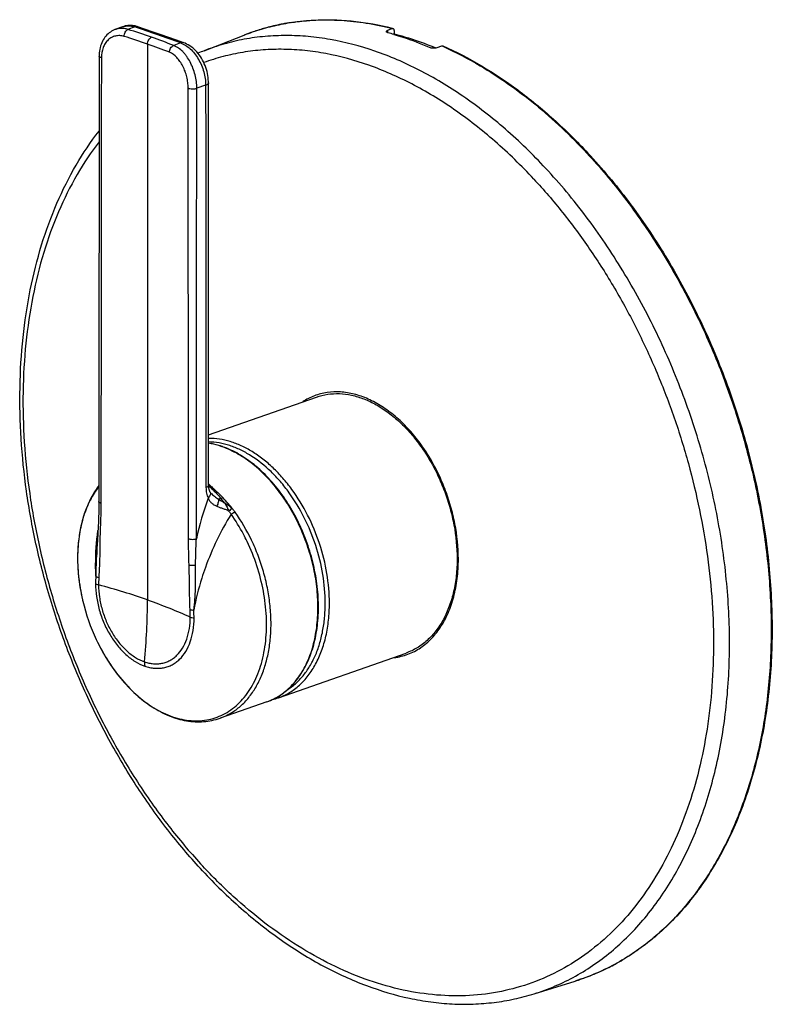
# Model space of a CAD drawing. Header units: millimetres. Extents: x -119 to 281, y -32 to 419.
# Tile 1 of 3: x -99 to 29, y -19 to 148. Entities that reach past the tile are written whole.
import ezdxf

# ---------------------------------------------------------------- set-up
doc = ezdxf.new("R2010")
doc.units = ezdxf.units.MM
doc.header["$LTSCALE"] = 23.1
doc.layers.get('0').update_dxf_attribs({"linetype": 'CONTINUOUS'})

msp = doc.modelspace()

# ---------------------------------------------------------------- linework, layer by layer
at = {"color": 7, "linetype": 'CONTINUOUS'}
for p, q in [((-81.29, 147.17), (-82.57, 146.69)), ((-35.56, 146.94), (-35.42, 146.91)), ((-35.56, 146.94), (-35.42, 146.91)), ((-67.46, 143.11), (-60.67, 145.76)), ((-36.27, 146.6), (-35.57, 146.89)), ((-35.23, 146.55), (-35.23, 145.97)), ((-27.9, 143.67), (-27.12, 143.93)), ((-85.26, 142.21), (-85.27, 128.19)), ((-66.68, 69.42), (-66.68, 101.15)), ((-66.68, 77.99), (-48.39, 84.39)), ((-66.45, 68.32), (-66.45, 68.32)), ((-66.3, 68.11), (-66.3, 68.11)), ((-54.85, 33.39), (-33.18, 40.98)), ((-56.79, 32.71), (-64.75, 29.92)), ((-11.45, -16.81), (-4.49, -14.64))]:
    msp.add_line(p, q, dxfattribs=at)
at = {"color": 9, "linetype": 'CONTINUOUS'}
for p, q in [((-79.21, 147.16), (-80.38, 146.72)), ((-52.67, 147.9), (-52.65, 147.9)), ((-36.27, 146.16), (-36.27, 146.6)), ((-77.05, 144.24), (-77.05, 49.99)), ((-71.43, 144.43), (-72.6, 144)), ((-27.12, 143.93), (-26.96, 143.86)), ((-27.12, 143.93), (-26.96, 143.86)), ((-67.19, 137.25), (-68.69, 136.74)), ((-85.75, 43.29), (-85.75, 43.29)), ((3.67, -10.98), (3.61, -11.02))]:
    msp.add_line(p, q, dxfattribs=at)
at = {"color": 7, "linetype": 'CONTINUOUS'}
for points in [[(-78.67, 147.18), (-78.86, 147.24), (-79.12, 147.31), (-79.37, 147.36), (-79.62, 147.39), (-79.88, 147.4), (-80.12, 147.4), (-80.37, 147.39), (-80.61, 147.36), (-80.85, 147.31), (-81.08, 147.25), (-81.29, 147.17)], [(-70.88, 144.45), (-72.13, 144.89), (-73.44, 145.36), (-74.75, 145.82), (-76.07, 146.28), (-77.4, 146.74), (-78.67, 147.18)], [(-82.57, 146.69), (-82.7, 146.64), (-82.92, 146.53), (-83.14, 146.42), (-83.35, 146.28), (-83.55, 146.13), (-83.75, 145.97), (-83.93, 145.79), (-84.11, 145.6), (-84.27, 145.4), (-84.43, 145.18), (-84.57, 144.95), (-84.7, 144.71), (-84.82, 144.45), (-84.92, 144.19), (-85.01, 143.92), (-85.09, 143.63), (-85.15, 143.35), (-85.2, 143.05), (-85.24, 142.75), (-85.26, 142.44), (-85.26, 142.21)], [(-66.7, 137.65), (-66.71, 137.92), (-66.73, 138.25), (-66.76, 138.59), (-66.81, 138.93), (-66.88, 139.27), (-66.95, 139.61), (-67.05, 139.94), (-67.15, 140.27), (-67.27, 140.59), (-67.41, 140.91), (-67.55, 141.22), (-67.71, 141.53), (-67.88, 141.83), (-68.07, 142.11), (-68.26, 142.39), (-68.46, 142.66), (-68.68, 142.91), (-68.91, 143.15), (-69.14, 143.38), (-69.38, 143.59), (-69.63, 143.78), (-69.89, 143.96), (-70.15, 144.12), (-70.41, 144.25), (-70.68, 144.37), (-70.88, 144.45)], [(-66.68, 101.15), (-66.68, 112.81), (-66.7, 137.65)], [(-85.27, 128.19), (-85.29, 89.45), (-85.3, 77.72), (-85.3, 66.65)], [(-66.45, 68.32), (-66.47, 68.35), (-66.5, 68.42), (-66.53, 68.49), (-66.56, 68.57), (-66.58, 68.66), (-66.61, 68.76), (-66.63, 68.87), (-66.65, 68.98), (-66.66, 69.1), (-66.67, 69.23), (-66.68, 69.36), (-66.68, 69.42)], [(-66.3, 68.11), (-66.34, 68.15), (-66.37, 68.2), (-66.41, 68.25), (-66.44, 68.3), (-66.45, 68.32)], [(-85.3, 66.65), (-85.3, 66.1), (-85.31, 65.44), (-85.33, 64.75), (-85.36, 64.03), (-85.39, 63.28)], [(-85.39, 63.28), (-85.47, 61.38), (-85.54, 60.07), (-85.62, 58.71), (-85.67, 57.91)]]:
    msp.add_lwpolyline(points, dxfattribs=at)
at = {"color": 9, "linetype": 'CONTINUOUS'}
for points in [[(-52.67, 147.9), (-52.66, 147.9), (-52.65, 147.9)], [(3.67, -10.98), (3.64, -11), (3.61, -11.02)]]:
    msp.add_lwpolyline(points, dxfattribs=at)
for centre, radius, start, end in [((-317.28, -545.1), 732.05, 70.37687, 71.02191), ((-47.09, 110.91), 37.4, 105.6153, 106.2977), ((-47.06, 110.82), 37.49, 103.7806, 105.6147), ((-47.03, 110.72), 37.6, 103.2587, 103.7811), ((-47, 110.58), 37.75, 101.2374, 103.2582), ((-46.96, 110.39), 37.94, 100.9331, 101.2393), ((-46.93, 110.2), 38.13, 98.6651, 100.9322), ((-111.19, 46.69), 103.35, 70.714, 73.0297), ((-110.5, 47.86), 103.35, 70.7141, 73.0576), ((-105.57, 61.77), 88.59, 68.1522, 70.75), ((-47.11, 111.01), 37.3, 108.79, 111.303), ((-47.12, 111.02), 37.29, 108.0287, 108.7895), ((-47.1, 110.97), 37.34, 106.2975, 108.0284), ((-106.29, 60.53), 88.67, 68.1823, 70.7474), ((-69.23, 62.15), 14.64, 70.3416, 70.6992), ((-82.42, 50.54), 24.72, 50.1913, 50.4422), ((-20.36, 49.94), 49.51, 159.5348, 167.8685), ((-84.66, 50.05), 26.39, 38.2638, 40.4762), ((-85.43, 47.39), 29.08, 38.0184, 43.282), ((-65.26, 62.77), 3.73, 42.6277, 46.7076), ((-66.07, 62.15), 4.75, 35.342, 41.6155), ((-21.46, 38.97), 48.66, 148.3295, 160.1637), ((-70.18, 52.76), 15.68, 175.5155, 180.0402), ((-66.19, 52.54), 19.16, 176.5072, 180.042), ((-55.45, 57.6), 33.5, 193.069, 193.4833), ((-184.35, 50.03), 107.3, 354.3683, 359.9757), ((-98.1, 47.09), 28.31, 359.9715, 2.5611), ((-60.13, 42.24), 10.1, 289.3021, 292.6227), ((-60.15, 42.29), 10.15, 292.6241, 295.6415), ((-60.17, 42.33), 10.2, 295.6401, 296.0065), ((-16.06, 21.94), 38.38, 298.631, 300.8277), ((-15.64, 21.1), 37.44, 292.9167, 293.8954), ((-15.69, 21.22), 37.57, 293.8959, 295.5188), ((-15.75, 21.35), 37.71, 295.5184, 296.2797), ((-15.84, 21.53), 37.92, 296.2812, 298.1551), ((-15.92, 21.67), 38.08, 298.1546, 298.6278), ((-15.58, 20.97), 37.3, 287.2981, 289.0141), ((-15.58, 20.97), 37.29, 289.0144, 290.3498), ((-15.59, 20.99), 37.32, 290.3498, 291.4738), ((-15.61, 21.04), 37.37, 291.474, 292.9167)]:
    msp.add_arc(centre, radius, start, end, dxfattribs=at)
at = {"color": 7, "linetype": 'CONTINUOUS'}
for centre, radius, start, end in [((-49.59, 97.27), 50.67, 73.5615, 74.7103), ((-35.45, 146.61), 0.305, 110.9892, 112.7989), ((-27.01, 143.61), 0.343, 107.2626, 108.9725), ((-53.51, 107.36), 38.37, 111.3034, 112.9734), ((-69.14, 62.13), 14.66, 70.6992, 71.0671), ((-54.96, 57.72), 34, 193.4831, 205.1182), ((-58.29, 43.21), 10.41, 283.5842, 289.2948)]:
    msp.add_arc(centre, radius, start, end, dxfattribs=at)
msp.add_ellipse((-111.94, 37.77), major_axis=(1072.03, 418.91), ratio=0.063596, start_param=1.474354, end_param=1.474495, dxfattribs=at)
at = {"color": 9, "linetype": 'CONTINUOUS'}
for points, knots in [([(-81.29, 147.17), (-81.13, 147.23), (-80.8, 147.32), (-80.28, 147.37), (-79.74, 147.31), (-79.39, 147.22), (-79.21, 147.16)], [0, 0, 0, 0, 0.240076, 0.484166, 0.736381, 1, 1, 1, 1]), ([(-78.67, 147.18), (-78.76, 147.21), (-78.94, 147.23), (-79.12, 147.19), (-79.21, 147.16)], [0, 0, 0, 0, 0.48212, 1, 1, 1, 1]), ([(-52.65, 147.9), (-51.27, 148.11), (-48.47, 148.38), (-44.21, 148.34), (-39.88, 147.86), (-37.01, 147.26), (-35.57, 146.89)], [0, 0, 0, 0, 0.242486, 0.489143, 0.741276, 1, 1, 1, 1]), ([(-81.02, 145.54), (-81.26, 145.61), (-81.75, 145.7), (-82.48, 145.64), (-83.16, 145.39), (-83.76, 144.96), (-84.25, 144.37), (-84.74, 143.38), (-84.88, 142.51), (-84.88, 141.93)], [0, 0, 0, 0, 0.1211, 0.237126, 0.35157, 0.468136, 0.589938, 0.719011, 1, 1, 1, 1]), ([(-80.38, 146.72), (-80.57, 146.78), (-80.94, 146.87), (-81.5, 146.91), (-82.05, 146.85), (-82.4, 146.75), (-82.57, 146.69)], [0, 0, 0, 0, 0.260291, 0.511846, 0.757356, 1, 1, 1, 1]), ([(-81.02, 145.54), (-81.02, 145.66), (-80.99, 145.91), (-80.85, 146.26), (-80.65, 146.55), (-80.47, 146.68), (-80.38, 146.72)], [0, 0, 0, 0, 0.265459, 0.535567, 0.786108, 1, 1, 1, 1]), ([(-77.05, 144.24), (-77.05, 144.36), (-77.02, 144.61), (-76.87, 144.96), (-76.65, 145.24), (-76.46, 145.37), (-76.37, 145.41)], [0, 0, 0, 0, 0.261787, 0.529201, 0.780459, 1, 1, 1, 1]), ([(-9.5, 123.18), (-11.66, 125.51), (-16.12, 129.85), (-23.31, 135.46), (-30.75, 139.93), (-38.31, 143.2), (-44.71, 144.89), (-49.75, 145.57), (-53.45, 145.74), (-57.08, 145.59), (-60.64, 145.11), (-64.11, 144.3), (-66.36, 143.54), (-67.46, 143.11)], [0, 0, 0, 0, 0.146575, 0.286568, 0.419612, 0.545758, 0.665535, 0.723396, 0.780105, 0.835874, 0.890938, 0.945557, 1, 1, 1, 1]), ([(-73.34, 142.85), (-73.34, 142.97), (-73.3, 143.22), (-73.14, 143.56), (-72.91, 143.84), (-72.71, 143.96), (-72.6, 144)], [0, 0, 0, 0, 0.258333, 0.523185, 0.77514, 1, 1, 1, 1]), ([(-68.69, 136.74), (-68.69, 137.12), (-68.74, 137.89), (-68.96, 139.03), (-69.31, 140.16), (-69.79, 141.21), (-70.28, 142.01), (-70.72, 142.58), (-71.37, 143.29), (-72.03, 143.77), (-72.6, 144)], [0, 0, 0, 0, 0.131234, 0.266752, 0.403219, 0.537314, 0.666047, 0.72767, 0.787127, 1, 1, 1, 1]), ([(-70.88, 144.45), (-70.96, 144.48), (-71.15, 144.51), (-71.34, 144.47), (-71.43, 144.43)], [0, 0, 0, 0, 0.48273, 1, 1, 1, 1]), ([(-71.43, 144.43), (-70.83, 144.22), (-69.97, 143.65), (-69.04, 142.64), (-68.4, 141.7), (-67.88, 140.66), (-67.49, 139.54), (-67.25, 138.4), (-67.19, 137.63), (-67.19, 137.25)], [0, 0, 0, 0, 0.217622, 0.339823, 0.468768, 0.602098, 0.737025, 0.870603, 1, 1, 1, 1]), ([(-26.96, 143.86), (-24.78, 142.88), (-21, 140.91), (-15.81, 137.55), (-9.6, 132.82), (-5.27, 128.71), (-2.53, 125.77)], [0, 0, 0, 0, 0.234301, 0.417059, 0.605775, 1, 1, 1, 1]), ([(-84.88, 141.93), (-84.93, 141.95), (-85.03, 141.98), (-85.14, 142.04), (-85.2, 142.09), (-85.23, 142.12), (-85.26, 142.16), (-85.26, 142.19), (-85.26, 142.21)], [0, 0, 0, 0, 0.341699, 0.619424, 0.733677, 0.832811, 0.919863, 1, 1, 1, 1]), ([(-84.88, 141.93), (-84.89, 123.05), (-84.93, 97.87), (-84.95, 72.69), (-84.95, 66.4)], [0, 0, 0, 0, 0.749973, 1, 1, 1, 1]), ([(-70.15, 136.78), (-70.16, 137.09), (-70.2, 137.73), (-70.37, 138.69), (-70.65, 139.62), (-71.04, 140.5), (-71.51, 141.3), (-72.2, 142.16), (-72.86, 142.66), (-73.34, 142.85)], [0, 0, 0, 0, 0.131485, 0.267257, 0.403973, 0.538289, 0.667151, 0.788085, 1, 1, 1, 1]), ([(-11.52, 121.36), (-13.61, 123.6), (-17.91, 127.79), (-24.84, 133.22), (-32.01, 137.58), (-39.3, 140.78), (-45.48, 142.48), (-50.34, 143.19), (-53.91, 143.4), (-57.43, 143.3), (-60.88, 142.89), (-64.24, 142.17), (-66.42, 141.49), (-67.49, 141.1)], [0, 0, 0, 0, 0.146364, 0.286252, 0.419297, 0.545534, 0.665457, 0.723391, 0.780163, 0.835974, 0.891049, 0.945637, 1, 1, 1, 1]), ([(-66.7, 137.65), (-66.7, 137.63), (-66.71, 137.59), (-66.73, 137.54), (-66.77, 137.48), (-66.85, 137.41), (-66.99, 137.32), (-67.12, 137.27), (-67.19, 137.25)], [0, 0, 0, 0, 0.084835, 0.175454, 0.276432, 0.390762, 0.664538, 1, 1, 1, 1]), ([(-67.19, 137.25), (-67.18, 131.57), (-67.17, 120.2), (-67.15, 103.15), (-67.14, 86.1), (-67.14, 74.73), (-67.13, 69.05)], [0, 0, 0, 0, 0.249965, 0.499942, 0.749958, 1, 1, 1, 1]), ([(-70.1, 60.38), (-70.1, 66.74), (-70.11, 92.21), (-70.14, 117.68), (-70.15, 136.78)], [0, 0, 0, 0, 0.249967, 1, 1, 1, 1]), ([(-70.15, 136.78), (-70.11, 136.76), (-70.01, 136.72), (-69.77, 136.66), (-69.44, 136.63), (-69.11, 136.65), (-68.86, 136.69), (-68.75, 136.72), (-68.69, 136.74)], [0, 0, 0, 0, 0.102199, 0.220155, 0.486564, 0.760169, 0.886675, 1, 1, 1, 1]), ([(-68.76, 60.35), (-68.76, 66.71), (-68.74, 92.18), (-68.71, 117.64), (-68.69, 136.74)], [0, 0, 0, 0, 0.249971, 1, 1, 1, 1]), ([(-85.27, 127.68), (-86.63, 125.91), (-89.17, 122.08), (-92.3, 115.77), (-94.8, 108.84), (-96.64, 101.37), (-97.81, 93.46), (-98.28, 85.18), (-98.06, 76.65), (-97.14, 67.96), (-95.55, 59.21), (-93.29, 50.51), (-90.4, 41.95), (-86.9, 33.65), (-82.85, 25.7), (-78.28, 18.18), (-73.26, 11.2), (-69.58, 6.89), (-67.68, 4.85)], [0, 0, 0, 0, 0.050425, 0.103204, 0.158468, 0.216221, 0.276354, 0.338667, 0.402878, 0.468645, 0.535576, 0.603248, 0.671214, 0.739021, 0.806219, 0.872376, 0.937089, 1, 1, 1, 1]), ([(-2.53, 125.77), (-0.27, 123.34), (4.07, 118.17), (9.9, 109.74), (15.08, 100.62), (19.53, 90.95), (23.18, 80.89), (25.96, 70.59), (27.85, 60.22), (28.8, 49.94), (28.8, 39.91), (27.85, 30.29), (25.96, 21.23), (23.16, 12.86), (19.49, 5.32), (15.7, -0.23), (12.3, -4.11), (9.59, -6.71), (6.73, -9.01), (4.7, -10.36), (3.67, -10.98)], [0, 0, 0, 0, 0.065212, 0.132514, 0.201395, 0.271283, 0.341565, 0.411616, 0.480816, 0.54858, 0.614379, 0.677766, 0.738403, 0.796092, 0.850804, 0.902711, 0.927748, 0.952251, 0.976303, 1, 1, 1, 1]), ([(-11.45, -16.81), (-10.23, -16.43), (-7.83, -15.54), (-4.38, -13.85), (-1.08, -11.79), (2.04, -9.39), (4.98, -6.64), (7.71, -3.57), (10.23, -0.19), (13.33, 4.77), (16.59, 11.71), (19.42, 20.85), (21.19, 30.76), (21.87, 41.27), (21.45, 52.19), (19.94, 63.31), (17.36, 74.43), (13.76, 85.35), (9.21, 95.88), (3.78, 105.82), (-2.41, 114.98), (-7.06, 120.57), (-9.5, 123.18)], [0, 0, 0, 0, 0.023726, 0.047545, 0.071594, 0.096, 0.120881, 0.14634, 0.17246, 0.199308, 0.255328, 0.314625, 0.377128, 0.442557, 0.510466, 0.580281, 0.65134, 0.722922, 0.794288, 0.864704, 0.933479, 1, 1, 1, 1]), ([(-11.52, 121.36), (-9.81, 119.52), (-6.5, 115.67), (-1.93, 109.48), (2.29, 102.83), (6.1, 95.81), (9.48, 88.48), (12.39, 80.9), (14.79, 73.15), (16.68, 65.31), (18.03, 57.44), (18.83, 49.63), (19.06, 41.95), (18.74, 34.47), (17.85, 27.26), (16.41, 20.39), (14.44, 13.93), (11.94, 7.93), (8.94, 2.47), (5.48, -2.42), (1.57, -6.68), (-2.75, -10.27), (-7.43, -13.15), (-12.42, -15.29), (-17.68, -16.66), (-23.15, -17.26), (-28.77, -17.07), (-34.49, -16.11), (-40.26, -14.38), (-46, -11.91), (-51.69, -8.71), (-57.25, -4.83), (-62.64, -0.3), (-66.03, 3.07), (-67.68, 4.85)], [0, 0, 0, 0, 0.034388, 0.069679, 0.105719, 0.142333, 0.179335, 0.216527, 0.25371, 0.290683, 0.327251, 0.363227, 0.398439, 0.432735, 0.465984, 0.498088, 0.528982, 0.558645, 0.587101, 0.614429, 0.640762, 0.666291, 0.691254, 0.715933, 0.740625, 0.765631, 0.791226, 0.817645, 0.845075, 0.873643, 0.903422, 0.934432, 0.966647, 1, 1, 1, 1]), ([(-46.19, 49.4), (-46.19, 51.09), (-46.49, 54.53), (-47.74, 59.57), (-49.74, 64.39), (-51.98, 68.06), (-54.05, 70.66), (-55.7, 72.39), (-57.44, 73.89), (-59.24, 75.14), (-61.09, 76.14), (-62.96, 76.86), (-64.82, 77.29), (-66.07, 77.39), (-66.68, 77.38)], [0, 0, 0, 0, 0.13386, 0.272181, 0.411, 0.546292, 0.611527, 0.674608, 0.73525, 0.793267, 0.848594, 0.901307, 0.951641, 1, 1, 1, 1]), ([(-46.9, 49.4), (-46.9, 51.04), (-47.19, 54.37), (-48.39, 59.26), (-50.31, 63.94), (-52.46, 67.51), (-54.46, 70.05), (-56.54, 72.26), (-58.82, 74.1), (-61.25, 75.45), (-63.06, 76.18), (-64.87, 76.64), (-66.08, 76.76), (-66.68, 76.77)], [0, 0, 0, 0, 0.133557, 0.27156, 0.41013, 0.545319, 0.610573, 0.673726, 0.792515, 0.848038, 0.900959, 0.951489, 1, 1, 1, 1]), ([(-64.4, 75.96), (-64.59, 76.03), (-65.33, 76.27), (-66.1, 76.45), (-66.68, 76.55)], [0, 0, 0, 0, 0.255331, 1, 1, 1, 1]), ([(-55.7, 33.17), (-55.33, 33.35), (-54.61, 33.76), (-53.59, 34.5), (-52.65, 35.38), (-51.47, 36.72), (-50.21, 38.72), (-49.1, 41.47), (-48.38, 44.55), (-48.08, 47.87), (-48.18, 51.36), (-48.7, 54.92), (-49.62, 58.47), (-50.92, 61.92), (-52.55, 65.17), (-54.49, 68.16), (-56.69, 70.79), (-59.08, 73.01), (-61.61, 74.76), (-63.41, 75.61), (-64.31, 75.93)], [0, 0, 0, 0, 0.023928, 0.048228, 0.073069, 0.098593, 0.152061, 0.209271, 0.27034, 0.335001, 0.402691, 0.472623, 0.543867, 0.615409, 0.686216, 0.755302, 0.821789, 0.884977, 0.944419, 1, 1, 1, 1]), ([(-85.3, 69.22), (-85.87, 68.5), (-86.88, 66.88), (-87.98, 64.14), (-88.68, 61.08), (-88.87, 58.93), (-88.9, 57.83)], [0, 0, 0, 0, 0.226021, 0.46799, 0.726374, 1, 1, 1, 1]), ([(-66.68, 69.42), (-66.68, 69.41), (-66.68, 69.37), (-66.71, 69.32), (-66.74, 69.27), (-66.82, 69.2), (-66.95, 69.12), (-67.07, 69.07), (-67.13, 69.05)], [0, 0, 0, 0, 0.084896, 0.175547, 0.276534, 0.390854, 0.664587, 1, 1, 1, 1]), ([(-67.13, 69.05), (-67.13, 68.72), (-67.08, 68.1), (-66.88, 67.51), (-66.74, 67.25)], [0, 0, 0, 0, 0.52362, 1, 1, 1, 1]), ([(-66.67, 69.35), (-66.49, 69.19), (-65.76, 68.5), (-65.07, 67.76), (-64.58, 67.18)], [0, 0, 0, 0, 0.245312, 1, 1, 1, 1]), ([(-66.59, 69.53), (-66.39, 69.36), (-65.58, 68.66), (-64.81, 67.91), (-64.26, 67.33)], [0, 0, 0, 0, 0.245262, 1, 1, 1, 1]), ([(-66.45, 68.32), (-66.43, 68.29), (-66.4, 68.21), (-66.37, 68.03), (-66.4, 67.8), (-66.53, 67.51), (-66.66, 67.34), (-66.74, 67.25)], [0, 0, 0, 0, 0.105296, 0.213236, 0.444834, 0.706807, 1, 1, 1, 1]), ([(-66.74, 67.25), (-66.69, 67.1), (-66.54, 66.8), (-66.2, 66.41), (-65.77, 66.1), (-65.45, 65.94), (-65.27, 65.87)], [0, 0, 0, 0, 0.236966, 0.477981, 0.731463, 1, 1, 1, 1]), ([(-66.3, 68.11), (-66.12, 67.91), (-65.69, 67.54), (-65.23, 67.23), (-64.99, 67.07)], [0, 0, 0, 0, 0.491269, 1, 1, 1, 1]), ([(-64.99, 67.07), (-64.99, 66.99), (-65, 66.81), (-65.05, 66.52), (-65.14, 66.2), (-65.23, 65.98), (-65.27, 65.87)], [0, 0, 0, 0, 0.198493, 0.438872, 0.710544, 1, 1, 1, 1]), ([(-64.58, 67.18), (-64.62, 67.17), (-64.75, 67.12), (-64.89, 67.09), (-64.99, 67.07)], [0, 0, 0, 0, 0.271042, 1, 1, 1, 1]), ([(-64.99, 67.07), (-64.91, 67.02), (-64.55, 66.79), (-64.2, 66.57), (-63.93, 66.39)], [0, 0, 0, 0, 0.250228, 1, 1, 1, 1]), ([(-64.26, 67.33), (-64.28, 67.32), (-64.39, 67.27), (-64.5, 67.22), (-64.58, 67.18)], [0, 0, 0, 0, 0.242803, 1, 1, 1, 1]), ([(-84.95, 66.4), (-85, 66.41), (-85.09, 66.44), (-85.19, 66.49), (-85.25, 66.54), (-85.28, 66.57), (-85.3, 66.61), (-85.3, 66.63), (-85.3, 66.65)], [0, 0, 0, 0, 0.341743, 0.61949, 0.733739, 0.832857, 0.919885, 1, 1, 1, 1]), ([(-84.95, 66.4), (-84.95, 65.71), (-84.98, 64.33), (-85.04, 62.96), (-85.07, 62.28)], [0, 0, 0, 0, 0.501473, 1, 1, 1, 1]), ([(-65.27, 65.87), (-65.11, 65.8), (-64.77, 65.67), (-64.25, 65.49), (-63.72, 65.31), (-63.39, 65.14), (-63.24, 65.03)], [0, 0, 0, 0, 0.244428, 0.495185, 0.748521, 1, 1, 1, 1]), ([(-63.93, 66.39), (-63.79, 66.19), (-63.61, 65.85), (-63.39, 65.39), (-63.29, 65.15), (-63.24, 65.03)], [0, 0, 0, 0, 0.489577, 0.743271, 1, 1, 1, 1]), ([(-62.71, 65.49), (-62.89, 65.66), (-63.29, 65.98), (-63.71, 66.26), (-63.93, 66.39)], [0, 0, 0, 0, 0.498958, 1, 1, 1, 1]), ([(-62.71, 65.49), (-62.79, 65.43), (-62.98, 65.28), (-63.15, 65.12), (-63.24, 65.03)], [0, 0, 0, 0, 0.458466, 1, 1, 1, 1]), ([(-64.75, 29.92), (-64.16, 30.13), (-63, 30.67), (-61.41, 31.79), (-59.99, 33.22), (-58.77, 34.93), (-57.76, 36.89), (-56.98, 39.07), (-56.43, 41.44), (-56.12, 43.96), (-56.06, 46.6), (-56.25, 49.32), (-56.68, 52.07), (-57.35, 54.81), (-58.24, 57.5), (-59.71, 60.95), (-61.12, 63.38), (-62.2, 64.89)], [0, 0, 0, 0, 0.047715, 0.09634, 0.146684, 0.199377, 0.254836, 0.313266, 0.374671, 0.438889, 0.505613, 0.574428, 0.644832, 0.716262, 0.788116, 0.85978, 1, 1, 1, 1]), ([(-63.24, 65.03), (-63.2, 64.99), (-63.07, 64.83), (-62.95, 64.65), (-62.87, 64.52)], [0, 0, 0, 0, 0.252691, 1, 1, 1, 1]), ([(-62.87, 64.52), (-62.76, 64.6), (-62.59, 64.71), (-62.36, 64.83), (-62.25, 64.88), (-62.2, 64.89)], [0, 0, 0, 0, 0.534294, 0.780583, 1, 1, 1, 1]), ([(-60.16, 59.91), (-60.36, 60.32), (-61.16, 61.91), (-62.1, 63.43), (-62.87, 64.52)], [0, 0, 0, 0, 0.253509, 1, 1, 1, 1]), ([(-85.07, 62.28), (-85.1, 61.56), (-85.12, 60.49), (-85.14, 59.06), (-85.16, 57.63), (-85.2, 55.84), (-85.27, 54.42), (-85.31, 53.71)], [0, 0, 0, 0, 0.250173, 0.375667, 0.501084, 0.751283, 1, 1, 1, 1]), ([(-85.81, 53.99), (-85.84, 54.64), (-85.89, 57.23), (-85.71, 59.83), (-85.46, 61.77)], [0, 0, 0, 0, 0.2485, 1, 1, 1, 1]), ([(-69.99, 55.94), (-70.02, 56.68), (-70.07, 58.16), (-70.1, 59.64), (-70.1, 60.38)], [0, 0, 0, 0, 0.502049, 1, 1, 1, 1]), ([(-70.1, 60.38), (-70.06, 60.36), (-69.96, 60.33), (-69.75, 60.28), (-69.45, 60.25), (-69.14, 60.26), (-68.91, 60.3), (-68.81, 60.33), (-68.76, 60.35)], [0, 0, 0, 0, 0.102147, 0.220067, 0.486457, 0.760102, 0.886639, 1, 1, 1, 1]), ([(-68.9, 55.9), (-68.89, 56.27), (-68.86, 57.75), (-68.81, 59.23), (-68.76, 60.35)], [0, 0, 0, 0, 0.250804, 1, 1, 1, 1]), ([(-85.75, 43.29), (-85.13, 41.96), (-83.74, 39.44), (-81.22, 36.07), (-78.37, 33.28), (-75.77, 31.48), (-73.62, 30.46), (-72.04, 29.91), (-70.46, 29.57), (-68.9, 29.45), (-67.38, 29.54), (-65.91, 29.85), (-64.52, 30.37), (-63.2, 31.09), (-61.98, 32.02), (-60.87, 33.13), (-59.88, 34.43), (-59.01, 35.88), (-58.28, 37.49), (-57.7, 39.23), (-57.26, 41.09), (-56.97, 43.04), (-56.84, 45.08), (-56.87, 47.91), (-57.3, 51.52), (-58.41, 55.81), (-59.52, 58.57), (-60.16, 59.91)], [0, 0, 0, 0, 0.072995, 0.14326, 0.209573, 0.271153, 0.300132, 0.327936, 0.354674, 0.380514, 0.405676, 0.430428, 0.455064, 0.47989, 0.505197, 0.53124, 0.558229, 0.586316, 0.615597, 0.646112, 0.677853, 0.710766, 0.744762, 0.779717, 0.851849, 0.925803, 1, 1, 1, 1]), ([(-88.9, 57.83), (-88.94, 56.54), (-88.82, 53.92), (-88.38, 51.33), (-88.08, 50.03)], [0, 0, 0, 0, 0.491482, 1, 1, 1, 1]), ([(-85.67, 57.91), (-85.72, 57.26), (-85.8, 55.96), (-85.83, 54.65), (-85.81, 53.99)], [0, 0, 0, 0, 0.495953, 1, 1, 1, 1]), ([(-69.82, 48.36), (-69.85, 48.99), (-69.89, 50.26), (-69.93, 52.15), (-69.95, 54.04), (-69.97, 55.31), (-69.99, 55.94)], [0, 0, 0, 0, 0.251425, 0.501097, 0.749944, 1, 1, 1, 1]), ([(-69.99, 55.94), (-69.92, 55.91), (-69.76, 55.87), (-69.49, 55.85), (-69.2, 55.86), (-69, 55.88), (-68.9, 55.9)], [0, 0, 0, 0, 0.207265, 0.459992, 0.733526, 1, 1, 1, 1]), ([(-69.2, 48.25), (-69.12, 48.88), (-69.02, 49.82), (-68.94, 51.09), (-68.9, 52.37), (-68.91, 53.97), (-68.92, 55.25), (-68.9, 55.9)], [0, 0, 0, 0, 0.247118, 0.372114, 0.497547, 0.748776, 1, 1, 1, 1]), ([(-67.23, 55.48), (-67.45, 54.88), (-68.25, 52.51), (-68.86, 50.08), (-69.2, 48.25)], [0, 0, 0, 0, 0.255154, 1, 1, 1, 1]), ([(-85.31, 53.71), (-85.41, 53.74), (-85.59, 53.82), (-85.75, 53.93), (-85.81, 53.99)], [0, 0, 0, 0, 0.547846, 1, 1, 1, 1]), ([(-85.86, 52.75), (-85.86, 52.01), (-85.75, 50.51), (-85.27, 48.27), (-84.5, 46.1), (-83.47, 44.07), (-82.21, 42.25), (-80.78, 40.71), (-79.21, 39.52), (-78.08, 38.96), (-77.51, 38.76)], [0, 0, 0, 0, 0.129039, 0.262259, 0.396845, 0.529931, 0.658711, 0.780851, 0.894843, 1, 1, 1, 1]), ([(-85.35, 52.53), (-85.45, 52.55), (-85.63, 52.61), (-85.8, 52.7), (-85.86, 52.75)], [0, 0, 0, 0, 0.555768, 1, 1, 1, 1]), ([(-77.05, 49.99), (-78.39, 50.45), (-81.14, 51.35), (-83.92, 52.15), (-85.35, 52.53)], [0, 0, 0, 0, 0.488344, 1, 1, 1, 1]), ([(-85.35, 52.53), (-85.35, 51.84), (-85.24, 50.44), (-84.8, 48.36), (-84.08, 46.34), (-83.12, 44.44), (-81.95, 42.75), (-80.61, 41.32), (-79.16, 40.21), (-78.1, 39.69), (-77.57, 39.5)], [0, 0, 0, 0, 0.129037, 0.26226, 0.396846, 0.529932, 0.658708, 0.78084, 0.894836, 1, 1, 1, 1]), ([(-77.05, 49.99), (-75.79, 49.54), (-73.34, 48.63), (-70.94, 47.61), (-69.79, 47.08)], [0, 0, 0, 0, 0.514347, 1, 1, 1, 1]), ([(-54.85, 33.39), (-54.2, 33.62), (-52.93, 34.22), (-51.21, 35.5), (-49.71, 37.15), (-48.45, 39.11), (-47.44, 41.37), (-46.72, 43.88), (-46.28, 46.58), (-46.19, 48.45), (-46.19, 49.4)], [0, 0, 0, 0, 0.106814, 0.216059, 0.329842, 0.449723, 0.576631, 0.710875, 0.852225, 1, 1, 1, 1]), ([(-53.39, 34.69), (-52.88, 35.01), (-51.9, 35.74), (-50.61, 37.09), (-49.49, 38.69), (-48.56, 40.5), (-47.82, 42.51), (-47.29, 44.69), (-46.96, 47), (-46.9, 48.59), (-46.9, 49.4)], [0, 0, 0, 0, 0.106874, 0.217508, 0.333096, 0.454433, 0.581918, 0.715578, 0.855124, 1, 1, 1, 1]), ([(-77.57, 39.5), (-77.32, 39.41), (-76.82, 39.27), (-76.06, 39.15), (-75.32, 39.14), (-74.6, 39.23), (-73.9, 39.42), (-73.24, 39.71), (-72.62, 40.1), (-71.85, 40.76), (-71.03, 41.82), (-70.32, 43.37), (-69.88, 45.16), (-69.79, 46.43), (-69.79, 47.08)], [0, 0, 0, 0, 0.061114, 0.119971, 0.177048, 0.232901, 0.288144, 0.343419, 0.39938, 0.456647, 0.576907, 0.707274, 0.848556, 1, 1, 1, 1]), ([(-77.51, 38.76), (-77.24, 38.67), (-76.7, 38.51), (-75.89, 38.39), (-75.09, 38.37), (-74.31, 38.47), (-73.56, 38.67), (-72.85, 38.99), (-72.19, 39.4), (-71.36, 40.11), (-70.48, 41.25), (-69.71, 42.92), (-69.25, 44.84), (-69.15, 46.2), (-69.15, 46.9)], [0, 0, 0, 0, 0.061114, 0.119973, 0.177051, 0.232902, 0.288143, 0.343419, 0.399381, 0.456648, 0.576901, 0.707267, 0.848558, 1, 1, 1, 1]), ([(-69.82, 48.36), (-69.73, 48.33), (-69.53, 48.28), (-69.32, 48.26), (-69.2, 48.25)], [0, 0, 0, 0, 0.457108, 1, 1, 1, 1]), ([(-69.79, 47.08), (-69.7, 47.04), (-69.49, 46.97), (-69.27, 46.92), (-69.15, 46.9)], [0, 0, 0, 0, 0.460258, 1, 1, 1, 1]), ([(-69.15, 46.9), (-69.15, 47.01), (-69.16, 47.46), (-69.18, 47.91), (-69.2, 48.25)], [0, 0, 0, 0, 0.247517, 1, 1, 1, 1]), ([(-77.57, 39.5), (-77.58, 39.44), (-77.59, 39.19), (-77.56, 38.93), (-77.51, 38.76)], [0, 0, 0, 0, 0.26436, 1, 1, 1, 1])]:
    msp.add_open_spline(points, degree=3, knots=knots, dxfattribs=at)
at = {"color": 7, "linetype": 'CONTINUOUS'}
for points, knots in [([(-60.67, 145.76), (-59.7, 146.14), (-57.75, 146.81), (-54.73, 147.57), (-51.65, 148.09), (-48.51, 148.36), (-45.31, 148.38), (-40.96, 148.08), (-37.71, 147.49), (-35.56, 146.94)], [0, 0, 0, 0, 0.121232, 0.242721, 0.364907, 0.488214, 0.613043, 0.739763, 1, 1, 1, 1]), ([(-36.53, 146.37), (-36.53, 146.39), (-36.51, 146.43), (-36.46, 146.49), (-36.37, 146.55), (-36.31, 146.58), (-36.27, 146.6)], [0, 0, 0, 0, 0.172004, 0.387136, 0.662342, 1, 1, 1, 1]), ([(-36.23, 146.15), (-36.27, 146.16), (-36.35, 146.19), (-36.43, 146.23), (-36.48, 146.27), (-36.51, 146.3), (-36.52, 146.33), (-36.53, 146.36), (-36.53, 146.37)], [0, 0, 0, 0, 0.342168, 0.617076, 0.730138, 0.828967, 0.917116, 1, 1, 1, 1]), ([(-35.56, 146.89), (-35.54, 146.9), (-35.49, 146.91), (-35.45, 146.91), (-35.42, 146.91)], [0, 0, 0, 0, 0.517637, 1, 1, 1, 1]), ([(-35.42, 146.91), (-35.39, 146.9), (-35.34, 146.87), (-35.27, 146.79), (-35.24, 146.68), (-35.23, 146.6), (-35.23, 146.55)], [0, 0, 0, 0, 0.209652, 0.43978, 0.703186, 1, 1, 1, 1]), ([(-35.25, 145.88), (-34.75, 145.73), (-32.73, 145.1), (-30.74, 144.34), (-29.27, 143.72)], [0, 0, 0, 0, 0.246214, 1, 1, 1, 1]), ([(-35.23, 145.97), (-34.64, 145.82), (-32.24, 145.16), (-29.89, 144.32), (-28.16, 143.6)], [0, 0, 0, 0, 0.245539, 1, 1, 1, 1]), ([(-29.27, 143.72), (-29.17, 143.67), (-28.95, 143.61), (-28.59, 143.57), (-28.23, 143.58), (-28, 143.63), (-27.9, 143.67)], [0, 0, 0, 0, 0.232573, 0.497435, 0.76363, 1, 1, 1, 1]), ([(-27.11, 143.94), (-27.11, 143.94), (-27.09, 143.94), (-27.06, 143.95), (-27.04, 143.95)], [0, 0, 0, 0, 0.256203, 1, 1, 1, 1]), ([(-27.04, 143.95), (-27.03, 143.95), (-26.99, 143.95), (-26.95, 143.94), (-26.92, 143.93)], [0, 0, 0, 0, 0.256336, 1, 1, 1, 1]), ([(-26.92, 143.93), (-22.44, 141.94), (-17.06, 138.7), (-11.12, 134.08), (-7.06, 130.6), (-4.18, 127.75), (-2.33, 125.76)], [0, 0, 0, 0, 0.47898, 0.605513, 0.734598, 1, 1, 1, 1]), ([(-67.7, 4.04), (-69.65, 6.12), (-73.4, 10.53), (-78.52, 17.65), (-83.17, 25.31), (-87.3, 33.42), (-90.85, 41.88), (-93.79, 50.6), (-96.07, 59.46), (-97.68, 68.38), (-98.6, 77.24), (-98.8, 85.94), (-98.3, 94.38), (-97.08, 102.47), (-95.17, 110.12), (-92.58, 117.23), (-89.33, 123.72), (-86.69, 127.65), (-85.27, 129.48)], [0, 0, 0, 0, 0.062894, 0.127521, 0.193538, 0.260559, 0.328165, 0.395919, 0.46338, 0.530116, 0.595717, 0.659809, 0.72207, 0.782241, 0.840144, 0.8957, 0.948936, 1, 1, 1, 1]), ([(-2.33, 125.76), (0.11, 123.14), (4.78, 117.54), (10.98, 108.36), (16.41, 98.4), (20.97, 87.86), (24.57, 76.92), (27.16, 65.77), (28.67, 54.63), (29.09, 43.69), (28.4, 33.16), (26.62, 23.22), (23.77, 14.04), (20.49, 7.08), (17.37, 2.09), (14.83, -1.31), (12.08, -4.4), (9.12, -7.16), (5.97, -9.58), (2.64, -11.66), (-0.84, -13.37), (-3.26, -14.26), (-4.49, -14.64)], [0, 0, 0, 0, 0.066454, 0.135138, 0.205447, 0.276695, 0.348157, 0.419098, 0.488804, 0.556621, 0.621983, 0.684454, 0.743763, 0.799851, 0.826756, 0.852949, 0.878497, 0.903483, 0.928006, 0.952182, 0.976136, 1, 1, 1, 1]), ([(-32.89, 79.07), (-33.56, 79.8), (-34.95, 81.14), (-37.22, 82.82), (-39.55, 84.09), (-41.93, 84.93), (-44.28, 85.32), (-46.58, 85.23), (-48.76, 84.67), (-50.09, 83.99), (-50.71, 83.59)], [0, 0, 0, 0, 0.148412, 0.289159, 0.421864, 0.546801, 0.664985, 0.778212, 0.88894, 1, 1, 1, 1]), ([(-48.39, 84.39), (-47.77, 84.61), (-46.48, 84.93), (-44.45, 85.02), (-42.37, 84.74), (-40.27, 84.1), (-38.19, 83.1), (-36.15, 81.77), (-34.19, 80.13), (-32.34, 78.21), (-30.62, 76.03), (-29.08, 73.63), (-27.73, 71.05), (-26.59, 68.34), (-25.68, 65.53), (-24.81, 61.77), (-24.52, 58.89), (-24.52, 56.99)], [0, 0, 0, 0, 0.047569, 0.096115, 0.146498, 0.199373, 0.255161, 0.314038, 0.375972, 0.440744, 0.507989, 0.577225, 0.647887, 0.719348, 0.790953, 0.862041, 1, 1, 1, 1]), ([(-24.31, 56.92), (-24.31, 58.92), (-24.62, 61.96), (-25.58, 65.92), (-26.57, 68.87), (-27.82, 71.71), (-29.29, 74.39), (-30.97, 76.86), (-32.23, 78.37), (-32.89, 79.07)], [0, 0, 0, 0, 0.247488, 0.375053, 0.503433, 0.631342, 0.757512, 0.880752, 1, 1, 1, 1]), ([(-64.39, 75.99), (-64.58, 76.06), (-65.33, 76.3), (-66.1, 76.48), (-66.68, 76.57)], [0, 0, 0, 0, 0.255019, 1, 1, 1, 1]), ([(-56.79, 32.71), (-56.39, 32.85), (-55.6, 33.19), (-54.47, 33.84), (-53.42, 34.63), (-52.1, 35.88), (-50.67, 37.8), (-49.37, 40.51), (-48.48, 43.58), (-48.03, 46.94), (-48.02, 50.49), (-48.45, 54.15), (-49.31, 57.82), (-50.58, 61.39), (-52.21, 64.78), (-54.18, 67.88), (-56.42, 70.63), (-58.88, 72.95), (-61.49, 74.76), (-63.36, 75.64), (-64.3, 75.96)], [0, 0, 0, 0, 0.024223, 0.048639, 0.073436, 0.098779, 0.151584, 0.20794, 0.268164, 0.332136, 0.399371, 0.469114, 0.540421, 0.612239, 0.683479, 0.753093, 0.820145, 0.883895, 0.943879, 1, 1, 1, 1]), ([(-85.3, 69.36), (-85.75, 68.78), (-86.57, 67.51), (-87.53, 65.41), (-88.25, 63.1), (-88.72, 60.63), (-88.94, 58.02), (-88.89, 54.37), (-88.46, 51.61), (-88.03, 49.79)], [0, 0, 0, 0, 0.108074, 0.221107, 0.339451, 0.463098, 0.591716, 0.724699, 1, 1, 1, 1]), ([(-35.5, 40.17), (-35.09, 40.2), (-34.3, 40.33), (-33.14, 40.65), (-32.02, 41.11), (-30.96, 41.7), (-29.96, 42.42), (-28.69, 43.55), (-27.29, 45.28), (-25.97, 47.74), (-25.01, 50.56), (-24.43, 53.65), (-24.31, 55.81), (-24.31, 56.92)], [0, 0, 0, 0, 0.054772, 0.109107, 0.16342, 0.218128, 0.273628, 0.330284, 0.448113, 0.573593, 0.707559, 0.849957, 1, 1, 1, 1]), ([(-24.52, 56.99), (-24.52, 56.04), (-24.62, 54.17), (-25.05, 51.46), (-25.78, 48.96), (-26.78, 46.7), (-28.04, 44.73), (-29.54, 43.09), (-31.26, 41.81), (-32.53, 41.21), (-33.18, 40.98)], [0, 0, 0, 0, 0.147775, 0.289125, 0.423369, 0.550277, 0.670158, 0.783941, 0.893186, 1, 1, 1, 1]), ([(-85.75, 43.29), (-85.18, 42.09), (-83.93, 39.78), (-81.69, 36.65), (-79.15, 33.97), (-76.4, 31.82), (-73.94, 30.51), (-71.94, 29.81), (-70.46, 29.47), (-68.98, 29.3), (-67.53, 29.32), (-66.11, 29.51), (-65.2, 29.77), (-64.75, 29.92)], [0, 0, 0, 0, 0.146785, 0.289155, 0.425218, 0.553715, 0.674244, 0.73175, 0.787593, 0.842016, 0.895322, 0.947857, 1, 1, 1, 1]), ([(-67.7, 4.04), (-65.63, 1.81), (-61.36, -2.36), (-54.49, -7.79), (-47.37, -12.21), (-40.09, -15.54), (-33.9, -17.38), (-28.99, -18.24), (-25.36, -18.57), (-21.79, -18.6), (-18.26, -18.32), (-14.81, -17.74), (-12.56, -17.15), (-11.45, -16.81)], [0, 0, 0, 0, 0.144262, 0.282667, 0.414928, 0.541106, 0.661645, 0.720094, 0.777484, 0.833978, 0.889761, 0.945032, 1, 1, 1, 1])]:
    msp.add_open_spline(points, degree=3, knots=knots, dxfattribs=at)

doc.saveas('drawing.dxf')
